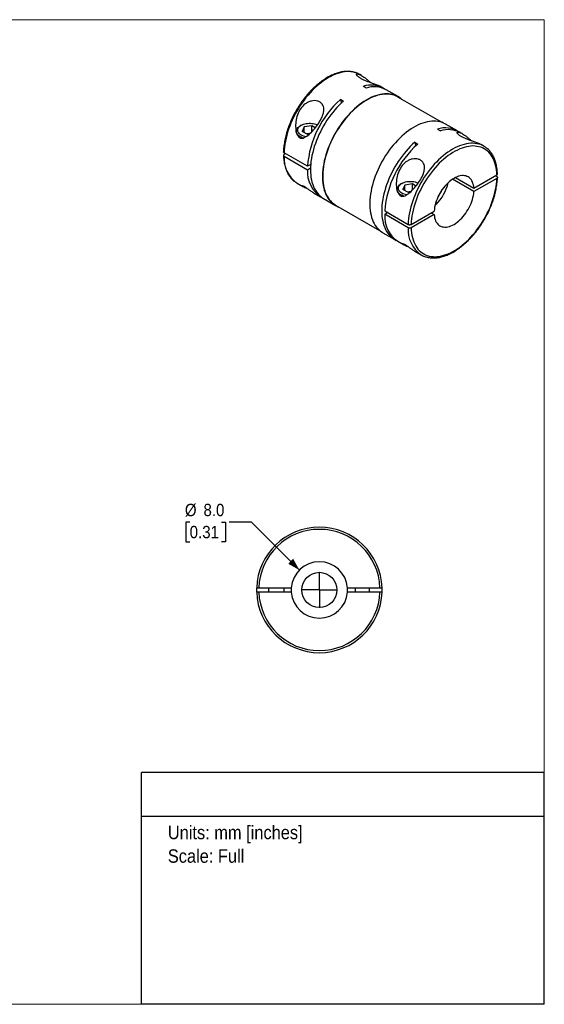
# Model space of a CAD drawing. Header units: millimetres. Extents: x 0 to 216, y 0 to 140.
# Tile 2 of 2: x 141 to 216, y 0 to 140. Entities that reach past the tile are written whole.
import ezdxf
from ezdxf.enums import TextEntityAlignment as Align

# ---------------------------------------------------------------- set-up
doc = ezdxf.new("R2010")
doc.units = ezdxf.units.MM
doc.header["$LTSCALE"] = 0.5
doc.linetypes.add('SLD-Solid', pattern=[0])
doc.layers.add('SLD-0', color=7, linetype='SLD-Solid', lineweight=25)
doc.layers.add('TEXT', color=140, linetype='SLD-Solid', lineweight=25)
doc.styles.add('SLDTEXTSTYLE0', font='GOTHIC.TTF', dxfattribs={"width": 0.913})
doc.dimstyles.new('SLDDIMSTYLE0', dxfattribs={"dimtxt": 1.75, "dimasz": 1.75, "dimexe": 0, "dimexo": 0.0625, "dimgap": 0.4375, "dimtad": 0, "dimtih": 1, "dimtoh": 1, "dimdec": 1, "dimrnd": 1e-09, "dimzin": 4, "dimdsep": 46, "dimtxsty": 'SLDTEXTSTYLE0', "dimsah": 1, "dimcen": 0, "dimadec": 0, "dimazin": 1, "dimtfac": 1, "dimtdec": 1, "dimtofl": 0, "dimtmove": 0, "dimatfit": 3, "dimfxl": 0, "dimfrac": 2, "dimtolj": 1, "dimtzin": 12, "dimarcsym": 0})

# ---------------------------------------------------------------- blocks, each defined once
blk = doc.blocks.new('SW_NOTE_0')
at = {"layer": 'TEXT', "color": 0, "insert": (0, 2.43), "char_height": 1.905, "attachment_point": 1, "style": 'SLDTEXTSTYLE0'}
blk.add_mtext('Units: mm [inches]', dxfattribs=at)
blk = doc.blocks.new('SW_NOTE_0_1')
at = {"layer": 'TEXT', "color": 0, "insert": (0, 2.43), "char_height": 1.905, "attachment_point": 1, "style": 'SLDTEXTSTYLE0'}
blk.add_mtext('Scale: Full', dxfattribs=at)
blk = doc.blocks.new('Block1')
at = {"layer": 'TEXT'}
for p, q in [((215.9, 32.88), (158.75, 32.88)), ((158.75, 0), (158.75, 32.88)), ((215.9, 0), (215.9, 32.88)), ((158.75, 26.7), (215.9, 26.7)), ((215.9, 0), (158.75, 0))]:
    blk.add_line(p, q, dxfattribs=at)
at = {"layer": 'TEXT', "color": 140}
for name, p in [('SW_NOTE_0', (162.49, 22.9)), ('SW_NOTE_0_1', (162.49, 19.56))]:
    blk.add_blockref(name, p, dxfattribs=at)
at = {"layer": 'TEXT', "color": 140, "style": 'SLDTEXTSTYLE0', "width": 0.913, "flags": 2}
for tag, height, p in [('AUTOATTR0', 2.12, (179.36, 28.35)), ('AUTOATTR1_0', 2.38, (166.91, 14.94)), ('AUTOATTR1_1', 2.38, (163.03, 11.86)), ('AUTOATTR1_2', 2.38, (170.65, 8.78))]:
    blk.add_attdef(tag, text='', height=height, dxfattribs=at).set_placement(p, align=Align.BOTTOM_LEFT)
blk = doc.blocks.new('Block2')
at = {"color": 7, "linetype": 'SLD-Solid', "lineweight": 18}
for p, q in [((0, 139.7), (215.9, 139.7)), ((0, 139.7), (0, 0)), ((215.9, 139.7), (215.9, 0)), ((0, 0), (215.9, 0))]:
    blk.add_line(p, q, dxfattribs=at)
blk = doc.blocks.new('_D_7')
at = {"layer": 'SLD-0'}
for p, q in [((165.59, 68.42), (165.05, 68.42)), ((165.05, 68.42), (165.05, 65.64)), ((170.11, 68.42), (170.65, 68.42)), ((170.65, 68.42), (170.65, 65.64)), ((174.35, 68.42), (171.18, 68.42)), ((181.16, 61.62), (174.35, 68.42)), ((165.05, 65.64), (165.59, 65.64)), ((170.65, 65.64), (170.11, 65.64))]:
    blk.add_line(p, q, dxfattribs=at)
blk.add_solid([(181.16, 61.62), (180.27, 63.21), (179.57, 62.5)], dxfattribs=at)
at = {"layer": 'SLD-0', "char_height": 1.75, "attachment_point": 1, "style": 'SLDTEXTSTYLE0'}
for s, insert in [('%%c', (164.91, 71.01)), ('8.0', (167.55, 71.01)), ('0.31', (165.59, 67.88))]:
    blk.add_mtext(s, dxfattribs=dict(at, insert=insert))
blk = doc.blocks.new('SW_CENTERMARKSYMBOL_5')
at = {"layer": 'SLD-0', "color": 0}
for q in [(0, 2.54), (-2.54, 0), (0, -2.54), (2.54, 0)]:
    blk.add_line((0, 0), q, dxfattribs=at)

msp = doc.modelspace()

# ---------------------------------------------------------------- linework, layer by layer
for p, q in [((189.98, 131.77), (189.72, 131.92)), ((190.63, 130), (190.2, 130.25)), ((193.04, 130), (192.79, 130.15)), ((195.17, 128.78), (193.47, 129.76)), ((201.39, 125.13), (195.14, 128.73)), ((187.41, 128.15), (186.99, 128.39)), ((186.99, 128.39), (187.11, 127.87)), ((181.42, 124.72), (181.28, 124.64)), ((181.84, 124.48), (181.56, 123.86)), ((182.9, 124.64), (181.84, 124.48)), ((181.84, 123.7), (181.84, 124.48)), ((183.41, 124.35), (182.9, 124.64)), ((182.9, 123.78), (182.9, 124.64)), ((203.58, 123.92), (201.88, 124.9)), ((180.72, 123.87), (180.72, 123.78)), ((182.34, 123.42), (181.56, 123.86)), ((182.7, 123.57), (182.2, 123.5)), ((182.34, 123.42), (182.56, 123.45)), ((200.74, 124.17), (201.16, 123.92)), ((204.26, 123.53), (204, 123.67)), ((197.52, 122.31), (197.95, 122.06)), ((207.33, 121.76), (207.07, 121.9)), ((207.36, 121.74), (207.33, 121.76)), ((182.3, 118.91), (178.98, 120.83)), ((179.19, 120.7), (178.98, 120.58)), ((178.98, 120.34), (182.3, 118.42)), ((182.76, 119.17), (182.3, 118.91)), ((182.3, 118.42), (182.73, 118.66)), ((205.91, 115.8), (209.17, 117.68)), ((208.96, 117.56), (209.17, 117.43)), ((180.79, 116.52), (180.82, 116.5)), ((180.82, 116.5), (181.72, 115.99)), ((195.7, 116.48), (195.56, 116.4)), ((196.13, 116.23), (195.84, 115.62)), ((197.19, 116.39), (196.13, 116.23)), ((196.13, 115.46), (196.13, 116.23)), ((197.69, 116.1), (197.19, 116.39)), ((197.19, 115.53), (197.19, 116.39)), ((205.91, 115.31), (202.88, 117.06)), ((203.3, 117.3), (205.91, 115.8)), ((209.17, 117.19), (205.91, 115.31)), ((183.25, 115.1), (184.15, 114.59)), ((195, 115.62), (195, 115.53)), ((196.62, 115.17), (195.84, 115.62)), ((196.98, 115.33), (196.48, 115.25)), ((196.62, 115.17), (196.85, 115.21)), ((184.57, 114.34), (186.27, 113.36)), ((186.29, 113.4), (192.54, 109.8)), ((200.55, 113.48), (200.44, 113.54)), ((193.27, 112.58), (196.59, 110.66)), ((193.69, 112.34), (193.27, 112.09)), ((196.59, 110.17), (193.27, 112.09)), ((197.01, 110.66), (200.27, 112.54)), ((200.27, 112.05), (197.01, 110.17)), ((199.85, 112.3), (200.27, 112.05)), ((192.98, 109.48), (194.68, 108.5)), ((195.11, 108.26), (196, 107.74)), ((197.53, 106.86), (198.43, 106.34)), ((198.39, 106.36), (198.43, 106.34)), ((175.39, 59.09), (180, 59.09)), ((176.79, 59.09), (176.79, 58.49)), ((178.99, 58.49), (178.99, 59.09)), ((187.97, 59.09), (192.58, 59.09)), ((189.09, 59.09), (189.09, 58.49)), ((191.09, 58.49), (191.09, 59.09)), ((180, 58.49), (175.39, 58.49)), ((192.58, 58.49), (187.97, 58.49))]:
    msp.add_line(p, q)
at = {"flags": 128}
for points in [[(189.72, 131.92), (189.52, 132.02), (189.27, 132.13), (189.01, 132.22), (188.74, 132.28), (188.45, 132.32), (188.16, 132.34), (187.86, 132.33), (187.55, 132.3), (187.24, 132.25), (186.92, 132.18), (186.6, 132.08), (186.27, 131.96), (185.94, 131.82), (185.6, 131.66), (185.27, 131.48), (184.94, 131.28), (184.61, 131.05), (184.27, 130.81), (183.95, 130.55), (183.62, 130.27), (183.3, 129.98), (182.99, 129.67), (182.68, 129.34), (182.38, 129), (182.09, 128.65), (181.81, 128.28), (181.53, 127.9), (181.27, 127.51), (181.02, 127.11), (180.78, 126.71), (180.55, 126.29), (180.34, 125.88), (180.14, 125.45), (179.95, 125.02), (179.78, 124.59), (179.63, 124.16), (179.49, 123.73), (179.36, 123.3), (179.26, 122.88), (179.17, 122.46), (179.09, 122.04), (179.04, 121.63), (179, 121.22), (178.98, 120.83)], [(195.61, 128.46), (195.58, 128.48), (195.37, 128.65), (195.14, 128.79), (194.89, 128.92), (194.64, 129.02), (194.37, 129.09), (194.1, 129.15), (193.81, 129.18), (193.52, 129.19), (193.22, 129.18), (192.91, 129.15), (192.6, 129.09), (192.28, 129.01), (191.95, 128.91), (191.63, 128.79), (191.3, 128.64), (190.97, 128.47), (190.63, 128.29), (190.3, 128.08), (189.97, 127.85), (189.64, 127.61), (189.32, 127.35), (188.99, 127.06), (188.68, 126.77), (188.37, 126.45), (188.06, 126.12), (187.76, 125.78), (187.47, 125.43), (187.19, 125.06), (186.92, 124.68), (186.66, 124.29), (186.42, 123.89), (186.18, 123.49), (185.95, 123.07), (185.74, 122.65), (185.55, 122.23), (185.37, 121.81), (185.2, 121.38), (185.05, 120.95), (184.91, 120.52), (184.79, 120.09), (184.69, 119.67), (184.6, 119.25), (184.53, 118.83), (184.48, 118.42), (184.44, 118.02), (184.42, 117.63), (184.42, 117.25), (184.44, 116.87), (184.48, 116.51), (184.53, 116.16), (184.6, 115.83), (184.69, 115.51), (184.79, 115.2), (184.91, 114.91), (185.05, 114.64), (185.2, 114.39), (185.37, 114.15), (185.55, 113.94), (185.74, 113.74), (185.95, 113.57), (186.18, 113.41), (186.42, 113.28), (186.66, 113.17), (186.76, 113.13)], [(195.14, 128.73), (195.11, 128.75), (194.87, 128.87), (194.62, 128.97), (194.35, 129.05), (194.08, 129.1), (193.8, 129.14), (193.51, 129.15), (193.21, 129.14), (192.9, 129.1), (192.59, 129.04), (192.27, 128.97), (191.95, 128.86), (191.62, 128.74), (191.29, 128.6), (190.96, 128.43), (190.63, 128.25), (190.3, 128.04), (189.97, 127.82), (189.65, 127.57), (189.32, 127.31), (189, 127.03), (188.69, 126.73), (188.38, 126.42), (188.08, 126.1), (187.78, 125.76), (187.49, 125.4), (187.21, 125.04), (186.94, 124.66), (186.69, 124.27), (186.44, 123.88), (186.2, 123.47), (185.98, 123.06), (185.77, 122.65), (185.58, 122.22), (185.4, 121.8), (185.23, 121.38), (185.08, 120.95), (184.94, 120.52), (184.82, 120.1), (184.72, 119.68), (184.63, 119.26), (184.56, 118.85), (184.51, 118.44), (184.48, 118.04), (184.46, 117.65), (184.46, 117.27), (184.48, 116.9), (184.51, 116.54), (184.56, 116.19), (184.63, 115.86), (184.72, 115.54), (184.82, 115.24), (184.94, 114.95), (185.08, 114.68), (185.23, 114.43), (185.4, 114.19), (185.58, 113.98), (185.77, 113.78), (185.98, 113.61), (186.2, 113.46), (186.29, 113.4)], [(187.41, 128.15), (187.09, 127.86), (186.78, 127.55), (186.48, 127.23), (186.18, 126.89), (185.89, 126.54), (185.61, 126.18), (185.33, 125.81), (185.07, 125.43), (184.82, 125.03), (184.58, 124.63), (184.35, 124.23), (184.14, 123.81), (183.93, 123.39), (183.75, 122.97), (183.57, 122.55), (183.42, 122.12), (183.27, 121.69), (183.15, 121.27), (183.04, 120.85), (182.94, 120.43), (182.86, 120.01), (182.8, 119.6), (182.76, 119.2), (182.73, 118.8), (182.73, 118.42), (182.73, 118.04), (182.76, 117.67), (182.8, 117.32), (182.86, 116.98), (182.94, 116.65), (183.04, 116.34), (183.15, 116.05), (183.27, 115.77), (183.42, 115.51), (183.57, 115.26), (183.75, 115.04), (183.93, 114.83), (184.14, 114.65), (184.35, 114.48), (184.57, 114.34)], [(181.69, 122.91), (181.57, 122.95), (181.4, 123.03), (181.24, 123.11), (181.1, 123.21), (180.98, 123.31), (180.88, 123.42), (180.8, 123.54), (180.75, 123.66), (180.72, 123.79), (180.72, 123.91), (180.74, 124.04), (180.79, 124.16), (180.86, 124.28), (180.95, 124.39), (181.07, 124.5), (181.2, 124.6), (181.28, 124.64)], [(182.1, 123.09), (181.92, 123.13), (181.74, 123.19), (181.57, 123.26), (181.42, 123.33), (181.28, 123.42), (181.16, 123.52), (181.07, 123.63), (181, 123.74), (180.95, 123.85), (180.92, 123.97), (180.92, 124.09), (180.95, 124.21), (181, 124.32), (181.07, 124.43), (181.16, 124.54), (181.28, 124.63), (181.42, 124.72), (181.57, 124.8), (181.74, 124.87), (181.92, 124.92), (182.11, 124.97), (182.31, 124.99), (182.52, 125.01), (182.72, 125.01), (182.93, 124.99), (183.13, 124.97), (183.32, 124.92), (183.5, 124.87), (183.67, 124.8), (183.73, 124.77)], [(201.88, 124.9), (201.85, 124.92), (201.61, 125.04), (201.36, 125.14), (201.09, 125.22), (200.82, 125.27), (200.53, 125.3), (200.24, 125.32), (199.94, 125.3), (199.63, 125.27), (199.31, 125.21), (199, 125.13), (198.67, 125.03), (198.34, 124.91), (198.01, 124.76), (197.68, 124.6), (197.35, 124.41), (197.02, 124.2), (196.69, 123.98), (196.36, 123.73), (196.03, 123.47), (195.71, 123.19), (195.39, 122.89), (195.08, 122.57), (194.78, 122.25), (194.48, 121.9), (194.19, 121.55), (193.91, 121.18), (193.64, 120.8), (193.38, 120.41), (193.13, 120.01), (192.9, 119.61), (192.67, 119.19), (192.46, 118.78), (192.27, 118.35), (192.08, 117.93), (191.92, 117.5), (191.76, 117.07), (191.63, 116.64), (191.51, 116.22), (191.4, 115.79), (191.32, 115.37), (191.25, 114.95), (191.19, 114.55), (191.16, 114.14), (191.14, 113.75), (191.14, 113.37), (191.16, 112.99), (191.19, 112.63), (191.25, 112.28), (191.32, 111.95), (191.4, 111.63), (191.51, 111.32), (191.63, 111.04), (191.76, 110.76), (191.92, 110.51), (192.08, 110.28), (192.27, 110.06), (192.46, 109.87), (192.67, 109.69), (192.9, 109.54), (192.98, 109.48)], [(197.52, 122.31), (197.21, 122.02), (196.89, 121.71), (196.59, 121.39), (196.29, 121.06), (196, 120.71), (195.72, 120.35), (195.44, 119.97), (195.18, 119.59), (194.93, 119.2), (194.69, 118.8), (194.46, 118.39), (194.25, 117.98), (194.05, 117.56), (193.86, 117.13), (193.68, 116.71), (193.53, 116.28), (193.38, 115.86), (193.26, 115.43), (193.15, 115.01), (193.05, 114.59), (192.98, 114.17), (192.92, 113.76), (192.87, 113.36), (192.85, 112.96), (192.84, 112.58), (192.85, 112.2), (192.87, 111.84), (192.92, 111.48), (192.98, 111.14), (193.05, 110.82), (193.15, 110.51), (193.26, 110.21), (193.38, 109.93), (193.53, 109.67), (193.68, 109.43), (193.86, 109.2), (194.05, 108.99), (194.25, 108.81), (194.46, 108.64), (194.69, 108.5), (194.9, 108.39)], [(207.33, 121.76), (207.13, 121.86), (206.88, 121.97), (206.62, 122.05), (206.34, 122.11), (206.06, 122.15), (205.77, 122.17), (205.47, 122.17), (205.16, 122.14), (204.85, 122.09), (204.53, 122.01), (204.2, 121.92), (203.87, 121.8), (203.54, 121.66), (203.21, 121.5), (202.88, 121.31), (202.54, 121.11), (202.21, 120.89), (201.88, 120.65), (201.55, 120.39), (201.23, 120.11), (200.91, 119.81), (200.6, 119.5), (200.29, 119.18), (199.99, 118.84), (199.7, 118.48), (199.41, 118.11), (199.14, 117.74), (198.88, 117.35), (198.63, 116.95), (198.39, 116.54), (198.16, 116.13), (197.94, 115.71), (197.74, 115.29), (197.56, 114.86), (197.39, 114.43), (197.23, 114), (197.09, 113.57), (196.97, 113.14), (196.86, 112.71), (196.77, 112.29), (196.7, 111.87), (196.65, 111.46), (196.61, 111.06), (196.59, 110.66)], [(209.17, 117.68), (209.15, 118.04), (209.11, 118.4), (209.05, 118.74), (208.98, 119.07), (208.89, 119.38), (208.79, 119.67), (208.66, 119.95), (208.52, 120.22), (208.37, 120.46), (208.2, 120.69), (208.01, 120.89), (207.81, 121.08), (207.6, 121.24), (207.37, 121.38), (207.13, 121.5), (206.88, 121.6), (206.62, 121.68), (206.35, 121.73), (206.07, 121.77), (205.78, 121.78), (205.48, 121.76), (205.18, 121.73), (204.87, 121.67), (204.55, 121.58), (204.23, 121.48), (203.91, 121.36), (203.58, 121.21), (203.25, 121.04), (202.93, 120.85), (202.6, 120.64), (202.27, 120.41), (201.95, 120.16), (201.63, 119.9), (201.31, 119.62), (201, 119.32), (200.7, 119), (200.4, 118.67), (200.11, 118.33), (199.83, 117.97), (199.56, 117.6), (199.3, 117.22), (199.05, 116.83), (198.81, 116.44), (198.58, 116.03), (198.37, 115.62), (198.17, 115.21), (197.98, 114.79), (197.81, 114.37), (197.66, 113.94), (197.52, 113.52), (197.4, 113.1), (197.29, 112.68), (197.2, 112.26), (197.13, 111.85), (197.07, 111.45), (197.03, 111.05), (197.01, 110.66)], [(197.52, 122.31), (197.63, 121.88), (197.65, 121.79)], [(205.91, 115.8), (205.89, 116.04), (205.84, 116.27), (205.78, 116.48), (205.71, 116.68), (205.61, 116.86), (205.51, 117.02), (205.38, 117.16), (205.24, 117.29), (205.09, 117.39), (204.93, 117.47), (204.76, 117.53), (204.57, 117.56), (204.38, 117.58), (204.18, 117.57), (203.97, 117.54), (203.75, 117.48), (203.53, 117.41), (203.31, 117.31), (203.09, 117.19), (202.87, 117.05), (202.65, 116.89), (202.43, 116.72), (202.21, 116.52), (202.01, 116.32), (201.8, 116.09), (201.61, 115.85), (201.42, 115.6), (201.25, 115.34), (201.09, 115.07), (200.94, 114.8), (200.8, 114.52), (200.68, 114.23), (200.57, 113.94), (200.47, 113.66), (200.4, 113.37), (200.34, 113.09), (200.3, 112.81), (200.27, 112.54)], [(195.98, 114.66), (195.85, 114.71), (195.68, 114.78), (195.52, 114.87), (195.38, 114.96), (195.26, 115.07), (195.16, 115.18), (195.09, 115.3), (195.04, 115.42), (195.01, 115.54), (195, 115.67), (195.03, 115.79), (195.07, 115.91), (195.14, 116.03), (195.24, 116.15), (195.35, 116.25), (195.49, 116.35), (195.56, 116.4)], [(196.38, 114.85), (196.21, 114.89), (196.02, 114.94), (195.85, 115.01), (195.7, 115.09), (195.56, 115.18), (195.45, 115.28), (195.35, 115.38), (195.28, 115.49), (195.23, 115.61), (195.21, 115.72), (195.21, 115.84), (195.23, 115.96), (195.28, 116.07), (195.35, 116.19), (195.45, 116.29), (195.56, 116.39), (195.7, 116.48), (195.85, 116.56), (196.02, 116.62), (196.21, 116.68), (196.4, 116.72), (196.6, 116.75), (196.8, 116.76), (197.01, 116.76), (197.21, 116.75), (197.41, 116.72), (197.6, 116.68), (197.78, 116.62), (197.95, 116.56), (198.01, 116.53)], [(197.01, 110.17), (197.03, 109.81), (197.07, 109.45), (197.13, 109.11), (197.2, 108.78), (197.29, 108.47), (197.4, 108.18), (197.52, 107.9), (197.66, 107.63), (197.81, 107.39), (197.98, 107.16), (198.17, 106.96), (198.37, 106.77), (198.58, 106.61), (198.81, 106.47), (199.05, 106.35), (199.3, 106.25), (199.56, 106.17), (199.83, 106.12), (200.11, 106.08), (200.4, 106.07), (200.7, 106.09), (201, 106.12), (201.31, 106.18), (201.63, 106.27), (201.95, 106.37), (202.27, 106.49), (202.6, 106.64), (202.93, 106.81), (203.25, 107), (203.58, 107.21), (203.91, 107.44), (204.23, 107.69), (204.55, 107.95), (204.87, 108.23), (205.18, 108.53), (205.48, 108.85), (205.78, 109.18), (206.07, 109.52), (206.35, 109.88), (206.62, 110.25), (206.88, 110.63), (207.13, 111.02), (207.37, 111.41), (207.6, 111.82), (207.81, 112.23), (208.01, 112.64), (208.2, 113.06), (208.37, 113.48), (208.52, 113.91), (208.66, 114.33), (208.79, 114.75), (208.89, 115.17), (208.98, 115.59), (209.05, 116), (209.11, 116.4), (209.15, 116.8), (209.17, 117.19)], [(200.27, 112.05), (200.3, 111.81), (200.34, 111.58), (200.4, 111.37), (200.47, 111.17), (200.57, 110.99), (200.68, 110.83), (200.8, 110.69), (200.94, 110.57), (201.09, 110.46), (201.25, 110.38), (201.42, 110.32), (201.61, 110.29), (201.8, 110.27), (202.01, 110.28), (202.21, 110.31), (202.43, 110.37), (202.65, 110.44), (202.87, 110.54), (203.09, 110.66), (203.31, 110.8), (203.53, 110.96), (203.75, 111.13), (203.97, 111.33), (204.18, 111.53), (204.38, 111.76), (204.57, 112), (204.76, 112.25), (204.93, 112.51), (205.09, 112.78), (205.24, 113.05), (205.38, 113.33), (205.51, 113.62), (205.61, 113.91), (205.71, 114.19), (205.78, 114.48), (205.84, 114.76), (205.89, 115.04), (205.91, 115.31)], [(175.09, 59.09), (175.09, 58.79), (175.09, 58.49)], [(192.88, 58.49), (192.89, 58.79), (192.88, 59.09)]]:
    msp.add_lwpolyline(points, dxfattribs=at)
msp.add_circle((183.99, 58.79), 2.5)
for centre, radius, start, end in [((191.32, 126.8), 3.62, 57.8432, 108.0328), ((191.75, 126.5), 3.68, 62.2667, 107.8195), ((196.33, 117.88), 14.06, 131.64, 175.8135), ((201.86, 120.72), 3.63, 57.8778, 107.9982), ((202.29, 120.42), 3.68, 62.2336, 107.8525), ((207.29, 111.55), 14.06, 131.64, 175.8135), ((183.26, 120.03), 4.29, 175.8878, 234.802), ((186.48, 118.09), 4.19, 175.4491, 239.6255), ((195.81, 118.13), 6.64, 315.5548, 346.4105), ((195.16, 118.5), 6.89, 325.2768, 334.7286), ((197.52, 111.78), 4.27, 175.8002, 235.4992), ((200.87, 109.86), 4.29, 175.8878, 234.802), ((183.99, 58.79), 8.9, 1.9317, 178.0683), ((183.99, 58.79), 8.6, 1.9991, 178.0009), ((183.99, 58.79), 4, 4.3012, 175.6988), ((183.99, 58.79), 4, 175.6988, 184.3012), ((183.99, 58.79), 4, 355.6988, 4.3012), ((183.99, 58.79), 8.9, 181.9317, 358.0683), ((183.99, 58.79), 8.6, 181.9991, 358.0009), ((183.99, 58.79), 4, 184.3012, 355.6988)]:
    msp.add_arc(centre, radius, start, end)
for points, knots in [([(189.76, 131.9), (189.74, 131.9), (189.66, 131.96), (189.49, 132.05), (189.24, 132.15), (188.99, 132.23), (188.72, 132.3), (188.45, 132.34), (188.17, 132.36), (187.88, 132.36), (187.59, 132.35), (187.29, 132.31), (186.98, 132.25), (186.67, 132.17), (186.36, 132.07), (186.05, 131.95), (185.73, 131.81), (185.41, 131.66), (185.09, 131.48), (184.77, 131.29), (184.46, 131.07), (184.14, 130.84), (183.83, 130.6), (183.52, 130.34), (183.22, 130.06), (182.92, 129.77), (182.63, 129.47), (182.35, 129.15), (182.07, 128.82), (181.8, 128.48), (181.54, 128.13), (181.29, 127.77), (181.04, 127.4), (180.81, 127.02), (180.59, 126.64), (180.38, 126.25), (180.18, 125.85), (180, 125.45), (179.83, 125.05), (179.67, 124.64), (179.52, 124.24), (179.39, 123.83), (179.27, 123.43), (179.17, 123.03), (179.09, 122.63), (179.02, 122.23), (178.96, 121.84), (178.92, 121.45), (178.9, 121.16), (178.9, 120.99), (178.89, 120.95)], [0, 0, 0, 0, 0.00353, 0.024452, 0.04537, 0.066308, 0.087293, 0.108346, 0.12948, 0.150703, 0.172015, 0.193411, 0.21488, 0.236411, 0.257989, 0.279602, 0.30124, 0.322893, 0.344553, 0.366215, 0.387872, 0.409524, 0.431168, 0.452803, 0.47443, 0.496048, 0.517658, 0.539261, 0.560857, 0.582447, 0.604032, 0.625614, 0.647193, 0.66877, 0.690346, 0.711923, 0.733501, 0.755081, 0.776664, 0.798252, 0.819846, 0.841446, 0.863053, 0.884669, 0.906294, 0.927929, 0.949575, 0.971231, 0.992898, 1, 1, 1, 1]), ([(189.83, 131.38), (189.78, 131.41), (189.67, 131.48), (189.53, 131.57), (189.42, 131.67), (189.33, 131.75), (189.28, 131.83), (189.25, 131.89), (189.24, 131.94), (189.27, 131.98), (189.33, 132.01), (189.42, 132), (189.55, 131.97), (189.69, 131.92), (189.85, 131.84), (190.06, 131.73), (190.31, 131.56), (190.57, 131.37), (190.77, 131.2), (190.93, 131.07), (191.09, 130.93), (191.21, 130.83), (191.28, 130.76), (191.29, 130.75)], [0, 0, 0, 0, 0.041262, 0.082571, 0.123796, 0.16532, 0.206452, 0.248135, 0.289119, 0.330916, 0.385519, 0.440704, 0.496071, 0.549139, 0.603914, 0.660841, 0.741601, 0.825114, 0.866703, 0.907893, 0.948776, 0.98945, 1, 1, 1, 1]), ([(192.79, 130.15), (192.77, 130.16), (192.71, 130.19), (192.6, 130.25), (192.46, 130.31), (192.29, 130.39), (192.08, 130.47), (191.82, 130.56), (191.57, 130.65), (191.33, 130.73), (191.11, 130.82), (190.88, 130.9), (190.65, 130.99), (190.43, 131.08), (190.21, 131.18), (190.01, 131.28), (189.89, 131.34), (189.83, 131.38)], [0, 0, 0, 0, 0.03904, 0.103861, 0.166993, 0.22874, 0.317498, 0.402637, 0.485484, 0.550471, 0.614223, 0.678575, 0.742108, 0.806702, 0.870856, 0.935529, 1, 1, 1, 1]), ([(184.03, 125.24), (183.87, 124.96), (183.49, 124.43), (182.87, 123.72), (182.33, 123.23), (181.86, 122.95), (181.55, 122.86), (181.3, 122.9), (181.06, 123.03), (180.89, 123.28), (180.77, 123.57), (180.69, 123.88), (180.6, 124.44), (180.63, 125.25), (180.85, 126.2), (181.28, 127.08), (181.85, 127.69), (182.4, 128.02), (182.85, 128.18), (183.31, 128.23), (183.75, 128.17), (184.12, 128), (184.4, 127.73), (184.58, 127.38), (184.64, 126.98), (184.59, 126.55), (184.43, 125.96), (184.2, 125.52), (184.03, 125.24)], [0, 0, 0, 0, 0.062245, 0.124687, 0.18714, 0.21853, 0.249784, 0.265476, 0.281149, 0.31244, 0.327354, 0.343847, 0.375046, 0.43737, 0.499612, 0.561818, 0.624155, 0.655432, 0.686771, 0.717917, 0.749179, 0.780525, 0.811879, 0.843218, 0.874533, 0.905951, 0.937333, 1, 1, 1, 1]), ([(204.12, 123.13), (204.06, 123.16), (203.95, 123.23), (203.81, 123.33), (203.7, 123.42), (203.62, 123.51), (203.56, 123.58), (203.53, 123.65), (203.53, 123.7), (203.55, 123.74), (203.61, 123.76), (203.71, 123.76), (203.83, 123.73), (203.98, 123.67), (204.14, 123.6), (204.34, 123.48), (204.6, 123.31), (204.85, 123.13), (205.06, 122.96), (205.21, 122.83), (205.37, 122.69), (205.49, 122.58), (205.56, 122.52), (205.57, 122.5)], [0, 0, 0, 0, 0.041262, 0.0825715, 0.1237963, 0.1653203, 0.2064519, 0.2481347, 0.2891189, 0.3309159, 0.3855188, 0.4407036, 0.4960714, 0.549139, 0.6039138, 0.6608409, 0.7416006, 0.825114, 0.8667029, 0.9078925, 0.9487763, 0.98945, 1, 1, 1, 1]), ([(207.07, 121.9), (207.05, 121.91), (206.99, 121.95), (206.88, 122), (206.74, 122.07), (206.57, 122.14), (206.36, 122.22), (206.11, 122.32), (205.86, 122.4), (205.62, 122.49), (205.39, 122.57), (205.16, 122.65), (204.94, 122.74), (204.71, 122.83), (204.5, 122.93), (204.3, 123.03), (204.18, 123.1), (204.12, 123.13)], [0, 0, 0, 0, 0.03904, 0.103861, 0.166993, 0.22874, 0.317498, 0.402637, 0.485484, 0.550471, 0.614223, 0.678575, 0.742108, 0.806702, 0.870856, 0.935529, 1, 1, 1, 1]), ([(209.26, 117.8), (209.25, 117.82), (209.25, 117.96), (209.23, 118.22), (209.2, 118.56), (209.14, 118.9), (209.07, 119.22), (208.99, 119.53), (208.89, 119.83), (208.77, 120.11), (208.64, 120.38), (208.49, 120.63), (208.33, 120.86), (208.15, 121.08), (207.97, 121.28), (207.76, 121.46), (207.56, 121.61), (207.43, 121.69), (207.36, 121.73)], [0, 0, 0, 0, 0.010508, 0.078027, 0.145564, 0.213086, 0.280569, 0.347984, 0.415295, 0.48246, 0.549436, 0.616181, 0.682659, 0.748849, 0.814746, 0.880369, 0.945762, 1, 1, 1, 1]), ([(178.98, 120.83), (178.96, 120.84), (178.91, 120.88), (178.89, 120.93), (178.89, 120.95), (178.89, 120.95)], [0, 0, 0, 0, 0.48714, 0.974836, 1, 1, 1, 1]), ([(178.98, 120.58), (178.97, 120.58), (178.96, 120.56), (178.93, 120.55), (178.9, 120.51), (178.89, 120.46), (178.91, 120.4), (178.94, 120.36), (178.97, 120.34), (178.98, 120.34)], [0, 0, 0, 0, 0.0822659, 0.1651789, 0.2501471, 0.4998536, 0.7495523, 0.8748055, 1, 1, 1, 1]), ([(178.89, 120.46), (178.89, 120.44), (178.9, 120.3), (178.91, 120.04), (178.95, 119.7), (179.01, 119.36), (179.08, 119.04), (179.16, 118.73), (179.26, 118.43), (179.38, 118.15), (179.51, 117.88), (179.66, 117.63), (179.82, 117.4), (180, 117.18), (180.18, 116.98), (180.38, 116.8), (180.58, 116.65), (180.72, 116.57), (180.79, 116.53)], [0, 0, 0, 0, 0.010546, 0.078063, 0.145597, 0.213116, 0.280597, 0.348009, 0.415317, 0.48248, 0.549453, 0.616196, 0.682672, 0.748859, 0.814753, 0.880374, 0.945764, 1, 1, 1, 1]), ([(198.32, 116.99), (198.15, 116.71), (197.78, 116.18), (197.16, 115.48), (196.61, 114.98), (196.15, 114.71), (195.84, 114.62), (195.58, 114.66), (195.35, 114.79), (195.17, 115.04), (195.06, 115.33), (194.97, 115.63), (194.89, 116.19), (194.91, 117.01), (195.13, 117.95), (195.57, 118.83), (196.13, 119.44), (196.68, 119.78), (197.14, 119.94), (197.6, 119.99), (198.03, 119.93), (198.4, 119.76), (198.69, 119.49), (198.86, 119.14), (198.92, 118.74), (198.88, 118.3), (198.71, 117.71), (198.49, 117.27), (198.32, 116.99)], [0, 0, 0, 0, 0.062245, 0.1246866, 0.1871405, 0.2185302, 0.2497844, 0.2654756, 0.2811485, 0.3124403, 0.3273538, 0.3438467, 0.3750456, 0.43737, 0.4996116, 0.5618184, 0.6241547, 0.6554318, 0.686771, 0.7179165, 0.7491791, 0.7805251, 0.8118787, 0.8432176, 0.8745334, 0.9059511, 0.937333, 1, 1, 1, 1]), ([(209.17, 117.68), (209.18, 117.69), (209.21, 117.71), (209.24, 117.74), (209.26, 117.78), (209.25, 117.8), (209.25, 117.8)], [0, 0, 0, 0, 0.294266, 0.574466, 0.840595, 1, 1, 1, 1]), ([(209.17, 117.43), (209.18, 117.43), (209.21, 117.41), (209.23, 117.38), (209.25, 117.34), (209.26, 117.31), (209.25, 117.26), (209.22, 117.22), (209.19, 117.2), (209.17, 117.19)], [0, 0, 0, 0, 0.114724, 0.238831, 0.372319, 0.515186, 0.667426, 0.829033, 1, 1, 1, 1]), ([(182.41, 115.66), (182.35, 115.69), (182.21, 115.75), (182.03, 115.83), (181.87, 115.9), (181.75, 115.97), (181.65, 116.03), (181.58, 116.08), (181.54, 116.11), (181.52, 116.14), (181.52, 116.16), (181.53, 116.17), (181.57, 116.16), (181.61, 116.15), (181.66, 116.13), (181.73, 116.1), (181.82, 116.06), (181.91, 116), (182.01, 115.94), (182.12, 115.87), (182.23, 115.79), (182.34, 115.71), (182.47, 115.62), (182.61, 115.53), (182.76, 115.42), (182.92, 115.31), (183.1, 115.19), (183.2, 115.13), (183.25, 115.1)], [0, 0, 0, 0, 0.05061, 0.10456, 0.15632, 0.209684, 0.2623, 0.315049, 0.35129, 0.386385, 0.420603, 0.476163, 0.501799, 0.526366, 0.553547, 0.579371, 0.605903, 0.632236, 0.65821, 0.685365, 0.711023, 0.738221, 0.771571, 0.806618, 0.843794, 0.895683, 0.948855, 1, 1, 1, 1]), ([(198.39, 106.36), (198.4, 106.35), (198.49, 106.3), (198.66, 106.21), (198.91, 106.11), (199.16, 106.03), (199.43, 105.96), (199.7, 105.92), (199.98, 105.9), (200.27, 105.89), (200.56, 105.91), (200.86, 105.95), (201.17, 106.01), (201.48, 106.09), (201.79, 106.19), (202.1, 106.31), (202.42, 106.45), (202.74, 106.6), (203.06, 106.78), (203.38, 106.97), (203.69, 107.19), (204.01, 107.42), (204.32, 107.66), (204.62, 107.92), (204.93, 108.2), (205.23, 108.49), (205.52, 108.79), (205.8, 109.11), (206.08, 109.44), (206.35, 109.78), (206.61, 110.13), (206.86, 110.49), (207.11, 110.86), (207.34, 111.24), (207.56, 111.62), (207.77, 112.01), (207.97, 112.41), (208.15, 112.81), (208.32, 113.21), (208.48, 113.61), (208.63, 114.02), (208.76, 114.43), (208.87, 114.83), (208.98, 115.23), (209.06, 115.63), (209.13, 116.03), (209.19, 116.42), (209.23, 116.81), (209.25, 117.1), (209.25, 117.27), (209.25, 117.31)], [0, 0, 0, 0, 0.00353, 0.024452, 0.04537, 0.066309, 0.087294, 0.108347, 0.129481, 0.150705, 0.172018, 0.193414, 0.214883, 0.236414, 0.257992, 0.279606, 0.301244, 0.322897, 0.344558, 0.366219, 0.387877, 0.409529, 0.431173, 0.452809, 0.474436, 0.496054, 0.517665, 0.539268, 0.560864, 0.582454, 0.60404, 0.625622, 0.647201, 0.668778, 0.690354, 0.711932, 0.73351, 0.75509, 0.776674, 0.798262, 0.819856, 0.841456, 0.863064, 0.88468, 0.906305, 0.927941, 0.949587, 0.971243, 0.99291, 1, 1, 1, 1]), ([(196.59, 110.66), (196.6, 110.65), (196.63, 110.64), (196.68, 110.62), (196.74, 110.61), (196.81, 110.61), (196.88, 110.62), (196.95, 110.63), (196.99, 110.65), (197.01, 110.66)], [0, 0, 0, 0, 0.114724, 0.238831, 0.372319, 0.515186, 0.667426, 0.829033, 1, 1, 1, 1]), ([(197.01, 110.17), (197, 110.16), (196.97, 110.15), (196.92, 110.13), (196.87, 110.12), (196.82, 110.12), (196.77, 110.12), (196.73, 110.13), (196.69, 110.13), (196.65, 110.14), (196.62, 110.16), (196.6, 110.17), (196.59, 110.17)], [0, 0, 0, 0, 0.120711, 0.236822, 0.348331, 0.455238, 0.557541, 0.65524, 0.748335, 0.836826, 0.920714, 1, 1, 1, 1]), ([(196.7, 107.42), (196.63, 107.44), (196.49, 107.5), (196.31, 107.58), (196.16, 107.66), (196.03, 107.72), (195.93, 107.78), (195.86, 107.83), (195.82, 107.87), (195.81, 107.89), (195.8, 107.91), (195.82, 107.92), (195.85, 107.92), (195.89, 107.91), (195.95, 107.89), (196.02, 107.86), (196.1, 107.81), (196.19, 107.76), (196.3, 107.69), (196.4, 107.62), (196.51, 107.55), (196.63, 107.46), (196.75, 107.37), (196.89, 107.28), (197.04, 107.17), (197.21, 107.06), (197.38, 106.95), (197.48, 106.89), (197.53, 106.86)], [0, 0, 0, 0, 0.0506101, 0.1045599, 0.1563199, 0.209684, 0.2622999, 0.3150485, 0.3512897, 0.386385, 0.4206031, 0.4761635, 0.5017985, 0.5263662, 0.5535473, 0.5793713, 0.605903, 0.6322361, 0.6582096, 0.6853652, 0.7110228, 0.7382206, 0.7715712, 0.8066184, 0.8437942, 0.8956831, 0.9488547, 1, 1, 1, 1]), ([(175.09, 59.09), (175.09, 59.09), (175.09, 59.09), (175.11, 59.09), (175.14, 59.09), (175.18, 59.09), (175.24, 59.09), (175.31, 59.09), (175.36, 59.09), (175.39, 59.09)], [0, 0, 0, 0, 0.114724, 0.238831, 0.372319, 0.515186, 0.667426, 0.829033, 1, 1, 1, 1]), ([(192.58, 59.09), (192.6, 59.09), (192.64, 59.09), (192.69, 59.09), (192.74, 59.09), (192.78, 59.09), (192.81, 59.09), (192.84, 59.09), (192.86, 59.09), (192.87, 59.09), (192.88, 59.09), (192.88, 59.09), (192.88, 59.09)], [0, 0, 0, 0, 0.1207114, 0.2368222, 0.3483313, 0.4552377, 0.5575407, 0.6552399, 0.7483351, 0.8368264, 0.9207145, 1, 1, 1, 1]), ([(175.39, 58.49), (175.37, 58.49), (175.33, 58.49), (175.28, 58.49), (175.23, 58.49), (175.19, 58.49), (175.16, 58.49), (175.13, 58.49), (175.11, 58.49), (175.1, 58.49), (175.09, 58.49), (175.09, 58.49), (175.09, 58.49)], [0, 0, 0, 0, 0.120711, 0.236822, 0.348331, 0.455238, 0.557541, 0.65524, 0.748335, 0.836826, 0.920714, 1, 1, 1, 1]), ([(192.88, 58.49), (192.88, 58.49), (192.88, 58.49), (192.86, 58.49), (192.83, 58.49), (192.79, 58.49), (192.73, 58.49), (192.66, 58.49), (192.61, 58.49), (192.58, 58.49)], [0, 0, 0, 0, 0.114724, 0.238831, 0.372319, 0.515186, 0.667426, 0.829033, 1, 1, 1, 1])]:
    msp.add_open_spline(points, degree=3, knots=knots)

# ---------------------------------------------------------------- block references
at = {"color": 7, "linetype": 'Continuous'}
for name in ['Block2', 'Block1']:
    msp.add_blockref(name, (0, 0), dxfattribs=at)
at = {"layer": 'SLD-0'}
msp.add_blockref('SW_CENTERMARKSYMBOL_5', (183.99, 58.79), dxfattribs=at)

# ---------------------------------------------------------------- dimensions: what is measured, and where the dimension line sits
dim = msp.add_diameter_dim_2p(p1=(186.81, 55.96), p2=(181.16, 61.62), dimstyle='SLDDIMSTYLE0', dxfattribs=at)
dim.commit()
dim.dimension.update_dxf_attribs({"geometry": '_D_7', "text_midpoint": (167.85, 68.42), "dimtype": 163})

doc.saveas('drawing.dxf')
